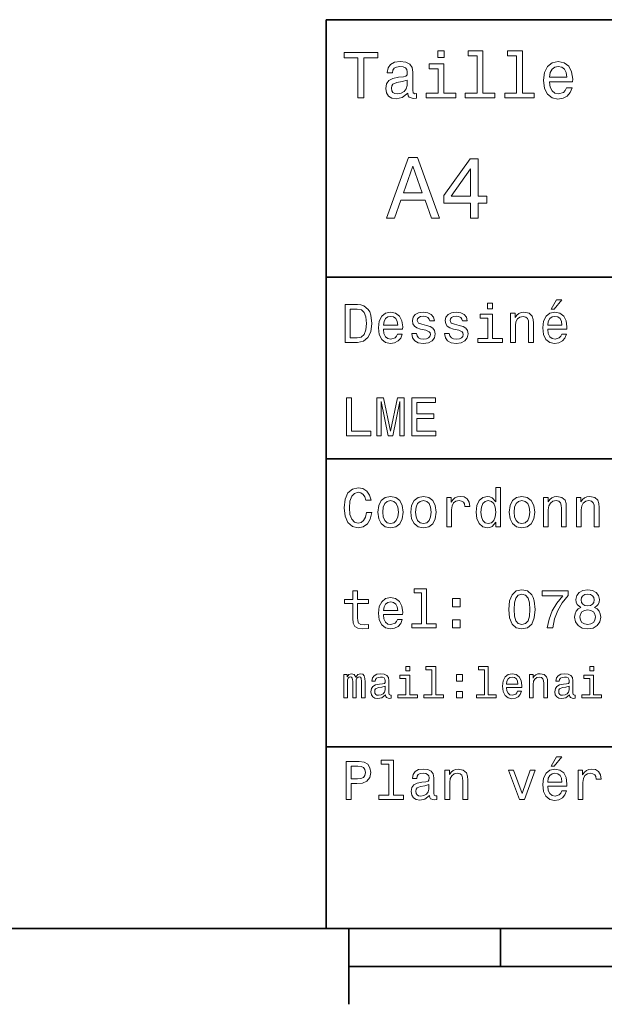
# Model space of a CAD drawing. Extents: x 0 to 296, y 0 to 210.
# Tile 2 of 7: x 77 to 115, y 5 to 70. Entities that reach past the tile are written whole.
import ezdxf

# ---------------------------------------------------------------- set-up
doc = ezdxf.new("R2010")
doc.units = 0

msp = doc.modelspace()

# ---------------------------------------------------------------- linework, layer by layer
at = {"color": 7, "lineweight": 35}
for p, q in [((97, 10), (97, 70)), ((97, 70), (287, 70)), ((97, 53), (162, 53)), ((97, 41), (162, 41)), ((97, 22), (162, 22)), ((10, 10), (287, 10)), ((97, 10), (287, 10)), ((98.5, 7.5), (198.5, 7.5))]:
    msp.add_line(p, q, dxfattribs=at)
at = {"color": 7, "lineweight": 35, "ltscale": 0.125}
msp.add_line((98.5, 10), (98.5, 5), dxfattribs=at)
at = {"color": 7, "lineweight": 35, "ltscale": 0.0625}
msp.add_line((108.5, 10), (108.5, 7.5), dxfattribs=at)
at = {"color": 7, "lineweight": 13}
for points in [[(99.102303, 64.837173), (99.5, 64.837173), (99.5, 67.47406), (100.407784, 67.47406), (100.407784, 67.837173), (98.190201, 67.837173), (98.190201, 67.47406), (99.102303, 67.47406)], [(104.786743, 67.940918), (104.384727, 67.940918), (104.384727, 67.508644), (104.786743, 67.508644)], [(106.969742, 67.621033), (106.969742, 65.157059), (106.187317, 65.157059), (106.187317, 64.837173), (108.128242, 64.837173), (108.128242, 65.157059), (107.350143, 65.157059), (107.350143, 67.940918), (106.373199, 67.940918), (106.373199, 67.621033)], [(109.572044, 67.621033), (109.572044, 65.157059), (108.789627, 65.157059), (108.789627, 64.837173), (110.730545, 64.837173), (110.730545, 65.157059), (109.952454, 65.157059), (109.952454, 67.940918), (108.975502, 67.940918), (108.975502, 67.621033)], [(102.387611, 65.139771), (102.387611, 65.126801), (102.409225, 64.979828), (102.47406, 64.876076), (102.746399, 64.793945), (102.958214, 64.828529), (102.958214, 65.122475), (102.867432, 65.109505), (102.746399, 65.165703), (102.724785, 65.338615), (102.724785, 66.540344), (102.672913, 66.84726), (102.521614, 67.0634), (102.257927, 67.193085), (101.886169, 67.240631), (101.523056, 67.188759), (101.255043, 67.041786), (101.086456, 66.812675), (101.030258, 66.510086), (101.030258, 66.484146), (101.371758, 66.484146), (101.402016, 66.665703), (101.497116, 66.795387), (101.65274, 66.873199), (101.873199, 66.903458), (102.085014, 66.881844), (102.236313, 66.817001), (102.327087, 66.704605), (102.357346, 66.548988), (102.340057, 66.367432), (102.270897, 66.276657), (102.097984, 66.233429), (101.773773, 66.198845), (101.402016, 66.121033), (101.138329, 65.982704), (100.982712, 65.766571), (100.935158, 65.446686), (100.978386, 65.161385), (101.112389, 64.949562), (101.328529, 64.815559), (101.626801, 64.768013), (102.028816, 64.858788)], [(104.773773, 65.157059), (104.773773, 67.080688), (103.796829, 67.080688), (103.796829, 66.756485), (104.393372, 66.756485), (104.393372, 65.157059), (103.615273, 65.157059), (103.615273, 64.837173), (105.560516, 64.837173), (105.560516, 65.157059)], [(111.750717, 65.887604), (113.272339, 65.887604), (113.276657, 66.064842), (113.207497, 66.561958), (113.017288, 66.933716), (112.714699, 67.158501), (112.312683, 67.240631), (111.919312, 67.154175), (111.616714, 66.912102), (111.422188, 66.51873), (111.353027, 66), (111.41787, 65.4683), (111.612396, 65.079247), (111.91066, 64.837173), (112.299713, 64.755043), (112.636887, 64.811234), (112.913544, 64.958214), (113.116714, 65.191643), (113.233429, 65.502876), (112.857346, 65.502876), (112.779541, 65.329971), (112.667145, 65.200287), (112.34726, 65.096542), (112.100868, 65.144089), (111.914986, 65.295387), (111.793945, 65.541786), (111.750717, 65.874634)], [(111.750717, 66.207489), (111.798271, 66.50576), (111.914986, 66.726219), (112.092216, 66.860229), (112.325653, 66.907776), (112.554756, 66.860229), (112.731987, 66.726219), (112.840057, 66.50576), (112.878967, 66.207489)], [(102.344383, 65.649857), (102.292511, 65.425072), (102.154182, 65.252159), (101.946686, 65.139771), (101.691643, 65.100861), (101.527374, 65.122475), (101.41066, 65.191643), (101.337173, 65.312675), (101.315559, 65.481262), (101.332855, 65.632561), (101.402016, 65.740631), (101.678673, 65.861671), (102.028816, 65.913544), (102.344383, 66.017288)], [(100.982712, 56.9049), (101.51297, 56.9049), (101.933716, 58.080692), (103.530258, 58.080692), (103.951012, 56.9049), (104.492798, 56.9049), (103.028816, 60.910664), (102.440926, 60.910664)], [(106.521614, 56.9049), (107.040344, 56.9049), (107.040344, 57.896255), (107.610954, 57.896255), (107.610954, 58.357349), (107.040344, 58.357349), (107.040344, 60.818443), (106.515854, 60.818443), (104.763687, 58.403458), (104.763687, 57.896255), (106.521614, 57.896255)], [(102.118156, 58.570606), (102.734871, 60.334293), (103.351585, 58.570606)], [(105.247841, 58.357349), (106.521614, 60.149857), (106.521614, 58.357349)], [(111.84726, 50.88797), (112.059799, 50.88797), (112.560516, 51.500362), (112.207489, 51.500362)], [(99.080688, 51.190563), (98.248558, 51.190563), (98.248558, 48.690563), (99.080688, 48.690563), (99.473343, 48.769814), (99.765129, 49.011169), (99.945244, 49.40382), (100.010086, 49.940563), (99.952446, 50.488113), (99.880402, 50.70425), (99.779541, 50.877163), (99.487755, 51.111313), (99.296829, 51.168949)], [(99.055473, 50.891571), (99.329254, 50.837536), (99.516571, 50.671829), (99.628242, 50.376442), (99.664268, 49.940563), (99.624641, 49.519093), (99.51297, 49.223705), (99.322044, 49.047192), (99.055473, 48.989555), (98.583572, 48.989555), (98.583572, 50.891571)], [(107.992798, 51.27702), (107.657784, 51.27702), (107.657784, 50.916786), (107.992798, 50.916786)], [(100.784584, 49.565922), (102.052597, 49.565922), (102.056198, 49.713619), (101.998558, 50.127884), (101.840057, 50.437683), (101.587898, 50.625), (101.252884, 50.693443), (100.925072, 50.621399), (100.672913, 50.41967), (100.510803, 50.091862), (100.453171, 49.659584), (100.507202, 49.216499), (100.669312, 48.892292), (100.91787, 48.690563), (101.242073, 48.62212), (101.523056, 48.668949), (101.753601, 48.791428), (101.922913, 48.98595), (102.020172, 49.245319), (101.706772, 49.245319), (101.64193, 49.101227), (101.548271, 48.993156), (101.2817, 48.9067), (101.07637, 48.946327), (100.921471, 49.072407), (100.820602, 49.27774), (100.784584, 49.555115)], [(100.784584, 49.832493), (100.824211, 50.081055), (100.921471, 50.264771), (101.069168, 50.376442), (101.263687, 50.416069), (101.454613, 50.376442), (101.602303, 50.264771), (101.69236, 50.081055), (101.724785, 49.832493)], [(103.623199, 49.818085), (103.317001, 49.890129), (103.090057, 49.972984), (103.014412, 50.142292), (103.036026, 50.261169), (103.111671, 50.347622), (103.234146, 50.401657), (103.41066, 50.423271), (103.579971, 50.401657), (103.713257, 50.336815), (103.799713, 50.239555), (103.835732, 50.109871), (104.145531, 50.109871), (104.145531, 50.117077), (104.091499, 50.351227), (103.943802, 50.534943), (103.713257, 50.650219), (103.41066, 50.693443), (103.104469, 50.650219), (102.881126, 50.531342), (102.740631, 50.354828), (102.697403, 50.131485), (102.729828, 49.915348), (102.830688, 49.76405), (102.996399, 49.655983), (103.237755, 49.580334), (103.590775, 49.493877), (103.806915, 49.40382), (103.864555, 49.331772), (103.886169, 49.223705), (103.853745, 49.09042), (103.767288, 48.989555), (103.626801, 48.924713), (103.439484, 48.903099), (103.241356, 48.924713), (103.09726, 49.000362), (103, 49.122841), (102.960373, 49.292149), (102.654175, 49.292149), (102.704613, 49.003963), (102.852303, 48.795029), (103.086456, 48.668949), (103.41066, 48.62212), (103.749283, 48.668949), (103.997841, 48.795029), (104.149139, 48.996758), (104.203171, 49.259727), (104.163544, 49.486671), (104.051872, 49.641571), (103.868156, 49.742435)], [(105.791786, 49.818085), (105.485588, 49.890129), (105.258644, 49.972984), (105.182999, 50.142292), (105.204613, 50.261169), (105.280258, 50.347622), (105.40274, 50.401657), (105.579254, 50.423271), (105.748558, 50.401657), (105.881844, 50.336815), (105.9683, 50.239555), (106.004326, 50.109871), (106.314117, 50.109871), (106.314117, 50.117077), (106.260086, 50.351227), (106.112396, 50.534943), (105.881844, 50.650219), (105.579254, 50.693443), (105.273056, 50.650219), (105.049713, 50.531342), (104.909225, 50.354828), (104.865997, 50.131485), (104.898415, 49.915348), (104.999283, 49.76405), (105.164986, 49.655983), (105.406342, 49.580334), (105.759369, 49.493877), (105.975502, 49.40382), (106.033142, 49.331772), (106.054756, 49.223705), (106.022339, 49.09042), (105.935883, 48.989555), (105.795387, 48.924713), (105.60807, 48.903099), (105.409943, 48.924713), (105.265854, 49.000362), (105.168587, 49.122841), (105.12896, 49.292149), (104.822769, 49.292149), (104.873199, 49.003963), (105.020897, 48.795029), (105.255043, 48.668949), (105.579254, 48.62212), (105.91787, 48.668949), (106.166428, 48.795029), (106.317726, 48.996758), (106.371758, 49.259727), (106.33213, 49.486671), (106.220459, 49.641571), (106.036743, 49.742435)], [(107.981987, 48.957134), (107.981987, 50.560158), (107.16787, 50.560158), (107.16787, 50.289986), (107.664986, 50.289986), (107.664986, 48.957134), (107.016571, 48.957134), (107.016571, 48.690563), (108.637611, 48.690563), (108.637611, 48.957134)], [(109.181557, 48.690563), (109.498558, 48.690563), (109.498558, 49.807278), (109.530983, 50.063042), (109.635445, 50.250362), (109.797546, 50.365635), (110.013687, 50.408863), (110.1866, 50.372841), (110.29467, 50.275578), (110.348701, 50.113472), (110.366714, 49.897335), (110.366714, 48.690563), (110.683716, 48.690563), (110.683716, 49.962177), (110.669312, 50.217941), (110.604469, 50.430477), (110.39193, 50.625), (110.060516, 50.693443), (109.876801, 50.668228), (109.721901, 50.599785), (109.588615, 50.484512), (109.484146, 50.329613), (109.484146, 50.625), (109.181557, 50.625)], [(111.627518, 49.565922), (112.895531, 49.565922), (112.899132, 49.713619), (112.841499, 50.127884), (112.682999, 50.437683), (112.430832, 50.625), (112.095825, 50.693443), (111.768013, 50.621399), (111.515854, 50.41967), (111.353745, 50.091862), (111.296112, 49.659584), (111.350143, 49.216499), (111.512245, 48.892292), (111.760803, 48.690563), (112.085014, 48.62212), (112.365997, 48.668949), (112.596542, 48.791428), (112.765854, 48.98595), (112.863113, 49.245319), (112.549713, 49.245319), (112.484871, 49.101227), (112.391212, 48.993156), (112.124641, 48.9067), (111.919312, 48.946327), (111.764412, 49.072407), (111.663544, 49.27774), (111.627518, 49.555115)], [(111.627518, 49.832493), (111.667145, 50.081055), (111.764412, 50.264771), (111.912102, 50.376442), (112.106628, 50.416069), (112.297546, 50.376442), (112.445244, 50.264771), (112.535301, 50.081055), (112.567726, 49.832493)], [(98.353027, 42.530979), (99.959656, 42.530979), (99.959656, 42.833572), (98.684441, 42.833572), (98.684441, 45.030979), (98.353027, 45.030979)], [(100.352303, 42.530979), (100.629684, 42.530979), (100.629684, 44.80043), (101.097984, 42.530979), (101.407784, 42.530979), (101.872482, 44.80043), (101.872482, 42.530979), (102.153458, 42.530979), (102.153458, 45.030979), (101.713974, 45.030979), (101.252884, 42.826366), (100.795387, 45.030979), (100.352303, 45.030979)], [(102.664986, 42.530979), (104.25, 42.530979), (104.25, 42.833572), (102.996399, 42.833572), (102.996399, 43.680115), (104.113113, 43.680115), (104.113113, 43.979107), (102.996399, 43.979107), (102.996399, 44.728386), (104.221184, 44.728386), (104.221184, 45.030979), (102.664986, 45.030979)], [(99.66787, 37.460373), (99.595818, 37.15778), (99.476944, 36.941643), (99.311241, 36.808357), (99.116714, 36.765129), (98.882568, 36.829971), (98.698845, 37.024494), (98.57637, 37.341499), (98.536743, 37.780979), (98.57637, 38.216858), (98.695244, 38.537464), (98.87896, 38.731987), (99.116714, 38.80043), (99.289627, 38.764408), (99.437317, 38.663544), (99.552597, 38.501442), (99.631844, 38.278099), (99.97406, 38.278099), (99.865997, 38.620316), (99.678673, 38.879681), (99.422913, 39.041786), (99.116714, 39.099422), (98.734871, 39.009365), (98.443085, 38.757202), (98.25576, 38.342937), (98.190926, 37.780979), (98.25576, 37.219021), (98.443085, 36.804756), (98.734871, 36.548992), (99.116714, 36.462536), (99.451729, 36.530979), (99.721901, 36.721901), (99.912827, 37.035301), (100.013687, 37.460373)], [(108.201729, 36.829971), (108.201729, 36.530979), (108.51873, 36.530979), (108.51873, 39.117435), (108.20533, 39.117435), (108.20533, 38.170029), (107.963974, 38.443802), (107.816284, 38.508644), (107.646973, 38.533859), (107.340775, 38.461815), (107.103027, 38.260086), (106.948128, 37.935879), (106.894089, 37.5), (106.948128, 37.064121), (107.103027, 36.736309), (107.340775, 36.530979), (107.646973, 36.462536), (107.816284, 36.487751), (107.967575, 36.552593)], [(100.413544, 37.496399), (100.471184, 37.056915), (100.636887, 36.732708), (100.899857, 36.530979), (101.252884, 36.462536), (101.602303, 36.530979), (101.865273, 36.729107), (102.030983, 37.053314), (102.092216, 37.496399), (102.030983, 37.935879), (101.865273, 38.263687), (101.602303, 38.461815), (101.252884, 38.533859), (100.899857, 38.461815), (100.636887, 38.260086), (100.471184, 37.935879)], [(102.58213, 37.496399), (102.639771, 37.056915), (102.805473, 36.732708), (103.068443, 36.530979), (103.421471, 36.462536), (103.770897, 36.530979), (104.033859, 36.729107), (104.19957, 37.053314), (104.260803, 37.496399), (104.19957, 37.935879), (104.033859, 38.263687), (103.770897, 38.461815), (103.421471, 38.533859), (103.068443, 38.461815), (102.805473, 38.260086), (102.639771, 37.935879)], [(104.963257, 36.530979), (105.280258, 36.530979), (105.280258, 37.636887), (105.312683, 37.903458), (105.409943, 38.094379), (105.568443, 38.209652), (105.780983, 38.249279), (105.939484, 38.224064), (106.058357, 38.152016), (106.130402, 38.029537), (106.155617, 37.863831), (106.476227, 37.863831), (106.432999, 38.155621), (106.314117, 38.364552), (106.115997, 38.490635), (105.845825, 38.533859), (105.662102, 38.505043), (105.503601, 38.432995), (105.363113, 38.310516), (105.251442, 38.144814), (105.251442, 38.465416), (104.963257, 38.465416)], [(109.087898, 37.496399), (109.145531, 37.056915), (109.311241, 36.732708), (109.574203, 36.530979), (109.927231, 36.462536), (110.276657, 36.530979), (110.539627, 36.729107), (110.70533, 37.053314), (110.766571, 37.496399), (110.70533, 37.935879), (110.539627, 38.263687), (110.276657, 38.461815), (109.927231, 38.533859), (109.574203, 38.461815), (109.311241, 38.260086), (109.145531, 37.935879)], [(111.350143, 36.530979), (111.667145, 36.530979), (111.667145, 37.647694), (111.69957, 37.903458), (111.804031, 38.090778), (111.966141, 38.206051), (112.182274, 38.249279), (112.355186, 38.213257), (112.463257, 38.115993), (112.517288, 37.953888), (112.535301, 37.737751), (112.535301, 36.530979), (112.852303, 36.530979), (112.852303, 37.802593), (112.837898, 38.058357), (112.773056, 38.270893), (112.560516, 38.465416), (112.229103, 38.533859), (112.045387, 38.508644), (111.890488, 38.440201), (111.757202, 38.324928), (111.65274, 38.170029), (111.65274, 38.465416), (111.350143, 38.465416)], [(113.51873, 36.530979), (113.835732, 36.530979), (113.835732, 37.647694), (113.868156, 37.903458), (113.972626, 38.090778), (114.134727, 38.206051), (114.350861, 38.249279), (114.523773, 38.213257), (114.631844, 38.115993), (114.685883, 37.953888), (114.703888, 37.737751), (114.703888, 36.530979), (115.020889, 36.530979), (115.020889, 37.802593), (115.006485, 38.058357), (114.941643, 38.270893), (114.729111, 38.465416), (114.39769, 38.533859), (114.213974, 38.508644), (114.059082, 38.440201), (113.925789, 38.324928), (113.821327, 38.170029), (113.821327, 38.465416), (113.51873, 38.465416)], [(100.737755, 37.5), (100.770172, 37.824207), (100.87104, 38.058357), (101.033142, 38.20245), (101.252884, 38.25288), (101.469017, 38.20245), (101.631126, 38.061958), (101.731987, 37.824207), (101.768013, 37.5), (101.731987, 37.172188), (101.631126, 36.934437), (101.469017, 36.790344), (101.252884, 36.743515), (101.033142, 36.790344), (100.87104, 36.934437), (100.770172, 37.172188)], [(102.906342, 37.5), (102.938759, 37.824207), (103.039627, 38.058357), (103.201729, 38.20245), (103.421471, 38.25288), (103.637611, 38.20245), (103.799713, 38.061958), (103.900574, 37.824207), (103.9366, 37.5), (103.900574, 37.172188), (103.799713, 36.934437), (103.637611, 36.790344), (103.421471, 36.743515), (103.201729, 36.790344), (103.039627, 36.934437), (102.938759, 37.172188)], [(107.701012, 38.249279), (107.909943, 38.198845), (108.068443, 38.058357), (108.162102, 37.824207), (108.198128, 37.5), (108.162102, 37.172188), (108.068443, 36.938038), (107.909943, 36.793949), (107.701012, 36.747116), (107.502884, 36.793949), (107.351585, 36.938038), (107.250717, 37.175793), (107.2183, 37.5), (107.250717, 37.820606), (107.351585, 38.054756), (107.502884, 38.198845)], [(109.412102, 37.5), (109.444527, 37.824207), (109.545387, 38.058357), (109.707489, 38.20245), (109.927231, 38.25288), (110.143372, 38.20245), (110.305473, 38.061958), (110.406342, 37.824207), (110.44236, 37.5), (110.406342, 37.172188), (110.305473, 36.934437), (110.143372, 36.790344), (109.927231, 36.743515), (109.707489, 36.790344), (109.545387, 36.934437), (109.444527, 37.172188)], [(98.763687, 31.449568), (98.763687, 30.480547), (98.785301, 30.167147), (98.886169, 29.951008), (99.087898, 29.824926), (99.430115, 29.7817), (99.804756, 29.799711), (99.804756, 30.073486), (99.530983, 30.051872), (99.282417, 30.08069), (99.149132, 30.170748), (99.091499, 30.322046), (99.080688, 30.534582), (99.080688, 31.449568), (99.804756, 31.449568), (99.804756, 31.71974), (99.080688, 31.71974), (99.080688, 32.285301), (98.763687, 32.285301), (98.763687, 31.71974), (98.216141, 31.71974), (98.216141, 31.449568)], [(100.784584, 30.725504), (102.052597, 30.725504), (102.056198, 30.873198), (101.998558, 31.287464), (101.840057, 31.597261), (101.587898, 31.784582), (101.252884, 31.853025), (100.925072, 31.780979), (100.672913, 31.57925), (100.510803, 31.25144), (100.453171, 30.819164), (100.507202, 30.37608), (100.669312, 30.051872), (100.91787, 29.850143), (101.242073, 29.7817), (101.523056, 29.828529), (101.753601, 29.951008), (101.922913, 30.145533), (102.020172, 30.404898), (101.706772, 30.404898), (101.64193, 30.260807), (101.548271, 30.152737), (101.2817, 30.066282), (101.07637, 30.105907), (100.921471, 30.231987), (100.820602, 30.437319), (100.784584, 30.714697)], [(103.306198, 32.170029), (103.306198, 30.116714), (102.654175, 30.116714), (102.654175, 29.850143), (104.271614, 29.850143), (104.271614, 30.116714), (103.623199, 30.116714), (103.623199, 32.4366), (102.809074, 32.4366), (102.809074, 32.170029)], [(109.059074, 31.071325), (109.113113, 30.505762), (109.282425, 30.102304), (109.552597, 29.857347), (109.927231, 29.778097), (110.298271, 29.857347), (110.568443, 30.102304), (110.734146, 30.505762), (110.791786, 31.071325), (110.734146, 31.633286), (110.665703, 31.856628), (110.568443, 32.040344), (110.298271, 32.285301), (109.927231, 32.368156), (109.552597, 32.285301), (109.282425, 32.036743), (109.113113, 31.633286)], [(109.4049, 31.071325), (109.433716, 31.507204), (109.523773, 31.820604), (109.685883, 32.004322), (109.927231, 32.069164), (110.164986, 32.004322), (110.327087, 31.820604), (110.417145, 31.507204), (110.445969, 31.071325), (110.417145, 30.631844), (110.327087, 30.318443), (110.164986, 30.134726), (109.927231, 30.073486), (109.685883, 30.134726), (109.523773, 30.318443), (109.433716, 30.631844)], [(111.5951, 29.850143), (111.958931, 29.850143), (112.077812, 30.444523), (112.286743, 30.999279), (112.58213, 31.514408), (112.967575, 31.997118), (112.967575, 32.296108), (111.252884, 32.296108), (111.252884, 31.9683), (112.621758, 31.9683), (112.225502, 31.481987), (111.926514, 30.974062), (111.717575, 30.433718)], [(113.817726, 31.197405), (113.634003, 31.09654), (113.507927, 30.956051), (113.428673, 30.779539), (113.403458, 30.567001), (113.461098, 30.246397), (113.626801, 29.997837), (113.896973, 29.839336), (114.264404, 29.778097), (114.628242, 29.839336), (114.898415, 29.997837), (115.064117, 30.246397), (115.125359, 30.567001), (115.096542, 30.779539), (115.020889, 30.956051), (114.891212, 31.09654), (114.71109, 31.197405), (114.855186, 31.283861), (114.956055, 31.402737), (115.017288, 31.546829), (115.038902, 31.723343), (114.98127, 31.979107), (114.829971, 32.184437), (114.585014, 32.317722), (114.264404, 32.368156), (113.940201, 32.317722), (113.695244, 32.184437), (113.540344, 31.979107), (113.486313, 31.723343), (113.504318, 31.546829), (113.565559, 31.402737)], [(113.828529, 31.694523), (113.857346, 31.853025), (113.943802, 31.975504), (114.080688, 32.051151), (114.264404, 32.079971), (114.444527, 32.051151), (114.581413, 31.975504), (114.66787, 31.853025), (114.700287, 31.694523), (114.66787, 31.532419), (114.581413, 31.40634), (114.444527, 31.323486), (114.264404, 31.298271), (114.080688, 31.327089), (113.943802, 31.40634), (113.857346, 31.532419)], [(100.784584, 30.992075), (100.824211, 31.240633), (100.921471, 31.424351), (101.069168, 31.536022), (101.263687, 31.575647), (101.454613, 31.536022), (101.602303, 31.424351), (101.69236, 31.240633), (101.724785, 30.992075)], [(105.341499, 31.247837), (105.838615, 31.247837), (105.838615, 31.784582), (105.341499, 31.784582)], [(113.749283, 30.574207), (113.7817, 30.765129), (113.886169, 30.909222), (114.048271, 31.002882), (114.264404, 31.035301), (114.476944, 31.002882), (114.639046, 30.909222), (114.743515, 30.765129), (114.779541, 30.574207), (114.743515, 30.368876), (114.639046, 30.213976), (114.476944, 30.113111), (114.264404, 30.08069), (114.048271, 30.113111), (113.886169, 30.213976), (113.7817, 30.368876)], [(105.341499, 29.850143), (105.838615, 29.850143), (105.838615, 30.386887), (105.341499, 30.386887)], [(98.170029, 25.224785), (98.403458, 25.224785), (98.403458, 26.259367), (98.41787, 26.414986), (98.461098, 26.527378), (98.527374, 26.59366), (98.613831, 26.619598), (98.682999, 26.596542), (98.729103, 26.538906), (98.752159, 26.440924), (98.760803, 26.311241), (98.760803, 25.224785), (98.979828, 25.224785), (98.979828, 26.259367), (98.99424, 26.412106), (99.03746, 26.524496), (99.106628, 26.59366), (99.193085, 26.619598), (99.262245, 26.596542), (99.308357, 26.538906), (99.337173, 26.311241), (99.337173, 25.224785), (99.570602, 25.224785), (99.570602, 26.293949), (99.556198, 26.515852), (99.510086, 26.685881), (99.41787, 26.789627), (99.268013, 26.827091), (99.092216, 26.769453), (98.956772, 26.602306), (98.850143, 26.766571), (98.671471, 26.827091), (98.507202, 26.769453), (98.394814, 26.60807), (98.394814, 26.772335), (98.170029, 26.772335)], [(100.925072, 25.426514), (100.925072, 25.417868), (100.939484, 25.319885), (100.982712, 25.250721), (101.164268, 25.195967), (101.305473, 25.219021), (101.305473, 25.414986), (101.244957, 25.406342), (101.164268, 25.443806), (101.149857, 25.559078), (101.149857, 26.360231), (101.115273, 26.564842), (101.014412, 26.708935), (100.838615, 26.795389), (100.590775, 26.827091), (100.348701, 26.792507), (100.170029, 26.694525), (100.05764, 26.541788), (100.020172, 26.340059), (100.020172, 26.322767), (100.247841, 26.322767), (100.268013, 26.443806), (100.331413, 26.53026), (100.435158, 26.582134), (100.58213, 26.602306), (100.723343, 26.587896), (100.824211, 26.54467), (100.884727, 26.469742), (100.9049, 26.365995), (100.893372, 26.244957), (100.84726, 26.184439), (100.731987, 26.155621), (100.515854, 26.132566), (100.268013, 26.080692), (100.092216, 25.988474), (99.988472, 25.844381), (99.956772, 25.631124), (99.985588, 25.440924), (100.074928, 25.299713), (100.219017, 25.210375), (100.41787, 25.178675), (100.685883, 25.239195)], [(102.515854, 25.438042), (102.515854, 26.720463), (101.864555, 26.720463), (101.864555, 26.504324), (102.262245, 26.504324), (102.262245, 25.438042), (101.743515, 25.438042), (101.743515, 25.224785), (103.040344, 25.224785), (103.040344, 25.438042)], [(102.524498, 27.293949), (102.256485, 27.293949), (102.256485, 27.005764), (102.524498, 27.005764)], [(103.979828, 27.080692), (103.979828, 25.438042), (103.458214, 25.438042), (103.458214, 25.224785), (104.752159, 25.224785), (104.752159, 25.438042), (104.233429, 25.438042), (104.233429, 27.293949), (103.58213, 27.293949), (103.58213, 27.080692)], [(105.60807, 26.342941), (106.005768, 26.342941), (106.005768, 26.772335), (105.60807, 26.772335)], [(107.44957, 27.080692), (107.44957, 25.438042), (106.927956, 25.438042), (106.927956, 25.224785), (108.221901, 25.224785), (108.221901, 25.438042), (107.703171, 25.438042), (107.703171, 27.293949), (107.051872, 27.293949), (107.051872, 27.080692)], [(108.902016, 25.925074), (109.916428, 25.925074), (109.919312, 26.043228), (109.873199, 26.374641), (109.746399, 26.622478), (109.54467, 26.772335), (109.276657, 26.827091), (109.014412, 26.769453), (108.812683, 26.60807), (108.682999, 26.345821), (108.636887, 26), (108.680115, 25.645535), (108.809799, 25.386168), (109.008644, 25.224785), (109.268013, 25.170031), (109.492798, 25.207495), (109.677231, 25.305477), (109.812683, 25.461096), (109.890488, 25.668589), (109.639771, 25.668589), (109.587898, 25.553314), (109.51297, 25.46686), (109.299713, 25.397696), (109.135445, 25.429396), (109.011528, 25.53026), (108.930832, 25.694525), (108.902016, 25.916428)], [(110.414986, 25.224785), (110.668587, 25.224785), (110.668587, 26.118156), (110.694527, 26.322767), (110.778099, 26.472624), (110.907784, 26.564842), (111.080688, 26.599424), (111.219017, 26.570606), (111.305473, 26.492796), (111.348701, 26.363113), (111.363113, 26.190203), (111.363113, 25.224785), (111.616714, 25.224785), (111.616714, 26.242077), (111.605186, 26.446688), (111.553314, 26.616716), (111.383286, 26.772335), (111.118156, 26.827091), (110.971184, 26.806917), (110.84726, 26.752163), (110.740631, 26.659943), (110.657059, 26.536024), (110.657059, 26.772335), (110.414986, 26.772335)], [(113.06916, 25.426514), (113.06916, 25.417868), (113.083572, 25.319885), (113.126801, 25.250721), (113.308357, 25.195967), (113.44957, 25.219021), (113.44957, 25.414986), (113.389046, 25.406342), (113.308357, 25.443806), (113.293945, 25.559078), (113.293945, 26.360231), (113.259369, 26.564842), (113.158501, 26.708935), (112.982712, 26.795389), (112.734871, 26.827091), (112.492798, 26.792507), (112.314117, 26.694525), (112.201729, 26.541788), (112.164261, 26.340059), (112.164261, 26.322767), (112.39193, 26.322767), (112.412102, 26.443806), (112.475502, 26.53026), (112.579247, 26.582134), (112.726227, 26.602306), (112.867432, 26.587896), (112.9683, 26.54467), (113.028816, 26.469742), (113.048988, 26.365995), (113.03746, 26.244957), (112.991356, 26.184439), (112.876083, 26.155621), (112.659943, 26.132566), (112.412102, 26.080692), (112.236313, 25.988474), (112.132561, 25.844381), (112.100861, 25.631124), (112.129684, 25.440924), (112.219017, 25.299713), (112.363113, 25.210375), (112.561958, 25.178675), (112.829971, 25.239195)], [(114.659943, 25.438042), (114.659943, 26.720463), (114.008644, 26.720463), (114.008644, 26.504324), (114.406342, 26.504324), (114.406342, 25.438042), (113.887604, 25.438042), (113.887604, 25.224785), (115.184433, 25.224785), (115.184433, 25.438042)], [(114.668587, 27.293949), (114.400574, 27.293949), (114.400574, 27.005764), (114.668587, 27.005764)], [(100.896255, 25.766571), (100.861671, 25.616716), (100.769455, 25.501442), (100.631126, 25.426514), (100.461098, 25.400578), (100.351585, 25.414986), (100.273773, 25.461096), (100.224785, 25.541788), (100.210373, 25.654181), (100.221901, 25.755045), (100.268013, 25.827091), (100.452446, 25.907782), (100.685883, 25.942364), (100.896255, 26.011528)], [(108.902016, 26.138329), (108.933716, 26.337177), (109.011528, 26.48415), (109.129684, 26.573488), (109.285301, 26.605188), (109.438042, 26.573488), (109.556198, 26.48415), (109.628242, 26.337177), (109.654175, 26.138329)], [(113.040344, 25.766571), (113.00576, 25.616716), (112.913544, 25.501442), (112.775215, 25.426514), (112.605186, 25.400578), (112.495674, 25.414986), (112.41787, 25.461096), (112.368874, 25.541788), (112.354462, 25.654181), (112.365997, 25.755045), (112.412102, 25.827091), (112.596542, 25.907782), (112.829971, 25.942364), (113.040344, 26.011528)], [(105.60807, 25.224785), (106.005768, 25.224785), (106.005768, 25.654181), (105.60807, 25.654181)], [(98.324211, 18.530979), (98.655617, 18.530979), (98.655617, 19.586454), (99.023056, 19.586454), (99.394089, 19.604465), (99.689484, 19.730547), (99.880402, 19.975504), (99.945244, 20.310518), (99.894814, 20.620316), (99.750717, 20.847261), (99.51297, 20.98415), (99.188759, 21.030979), (98.324211, 21.030979)], [(101.137611, 20.850864), (101.137611, 18.79755), (100.485588, 18.79755), (100.485588, 18.530979), (102.103027, 18.530979), (102.103027, 18.79755), (101.454613, 18.79755), (101.454613, 21.117435), (100.640488, 21.117435), (100.640488, 20.850864)], [(111.84726, 20.728386), (112.059799, 20.728386), (112.560516, 21.340778), (112.207489, 21.340778)], [(99.098701, 20.724783), (99.314842, 20.703169), (99.473343, 20.634726), (99.567001, 20.508644), (99.599426, 20.310518), (99.5634, 20.101583), (99.466141, 19.975504), (99.30043, 19.910662), (99.073486, 19.892651), (98.655617, 19.892651), (98.655617, 20.724783)], [(103.824928, 18.78314), (103.824928, 18.772333), (103.842941, 18.649855), (103.896973, 18.5634), (104.123917, 18.494957), (104.30043, 18.523775), (104.30043, 18.768732), (104.224785, 18.757925), (104.123917, 18.804754), (104.105911, 18.948847), (104.105911, 19.950287), (104.062683, 20.206051), (103.9366, 20.386166), (103.716858, 20.494236), (103.407059, 20.533861), (103.104469, 20.490633), (102.881126, 20.368155), (102.740631, 20.177233), (102.693802, 19.925072), (102.693802, 19.903458), (102.978386, 19.903458), (103.003601, 20.054754), (103.082855, 20.162823), (103.21254, 20.227665), (103.396255, 20.252882), (103.572769, 20.234869), (103.698845, 20.180836), (103.774498, 20.087175), (103.799713, 19.957493), (103.785301, 19.806194), (103.727669, 19.730547), (103.583572, 19.694523), (103.3134, 19.665705), (103.003601, 19.600864), (102.783859, 19.48559), (102.654175, 19.305475), (102.614555, 19.038904), (102.650574, 18.801151), (102.762245, 18.62464), (102.94236, 18.512968), (103.190926, 18.473343), (103.52594, 18.54899)], [(104.844383, 18.530979), (105.161385, 18.530979), (105.161385, 19.647694), (105.193802, 19.903458), (105.298271, 20.090778), (105.460373, 20.206051), (105.676514, 20.249279), (105.849426, 20.213255), (105.957497, 20.115993), (106.011528, 19.95389), (106.029541, 19.737751), (106.029541, 18.530979), (106.346542, 18.530979), (106.346542, 19.802593), (106.33213, 20.058357), (106.267288, 20.270893), (106.054756, 20.465418), (105.723343, 20.533861), (105.539627, 20.508644), (105.384727, 20.440201), (105.251442, 20.324926), (105.146973, 20.170029), (105.146973, 20.465418), (104.844383, 20.465418)], [(109.761528, 18.530979), (110.096542, 18.530979), (110.802597, 20.465418), (110.474785, 20.465418), (109.930832, 18.905619), (109.376083, 20.465418), (109.04467, 20.465418)], [(111.627518, 19.40634), (112.895531, 19.40634), (112.899132, 19.554033), (112.841499, 19.9683), (112.682999, 20.278097), (112.430832, 20.465418), (112.095825, 20.533861), (111.768013, 20.461815), (111.515854, 20.260086), (111.353745, 19.932276), (111.296112, 19.5), (111.350143, 19.056915), (111.512245, 18.732708), (111.760803, 18.530979), (112.085014, 18.462536), (112.365997, 18.509365), (112.596542, 18.631844), (112.765854, 18.826368), (112.863113, 19.085733), (112.549713, 19.085733), (112.484871, 18.941643), (112.391212, 18.833572), (112.124641, 18.747118), (111.919312, 18.786743), (111.764412, 18.912823), (111.663544, 19.118155), (111.627518, 19.395533)], [(111.627518, 19.672911), (111.667145, 19.921469), (111.764412, 20.105186), (111.912102, 20.216858), (112.106628, 20.256483), (112.297546, 20.216858), (112.445244, 20.105186), (112.535301, 19.921469), (112.567726, 19.672911)], [(113.637604, 18.530979), (113.954613, 18.530979), (113.954613, 19.636887), (113.98703, 19.903458), (114.08429, 20.094379), (114.242798, 20.209654), (114.45533, 20.249279), (114.613831, 20.224062), (114.732712, 20.152016), (114.804756, 20.029537), (114.829971, 19.863832), (115.150574, 19.863832), (115.107346, 20.155619), (114.988472, 20.364553), (114.790344, 20.490633), (114.520172, 20.533861), (114.336456, 20.505043), (114.177956, 20.432997), (114.03746, 20.310518), (113.925789, 20.144812), (113.925789, 20.465418), (113.637604, 20.465418)], [(103.788902, 19.208212), (103.745674, 19.020893), (103.630402, 18.876801), (103.457489, 18.78314), (103.244957, 18.750719), (103.10807, 18.768732), (103.010803, 18.826368), (102.94957, 18.927233), (102.931557, 19.067722), (102.945969, 19.193804), (103.003601, 19.283861), (103.234146, 19.384726), (103.52594, 19.427954), (103.788902, 19.514408)]]:
    msp.add_lwpolyline(points, close=True, dxfattribs=at)

doc.saveas('drawing.dxf')
